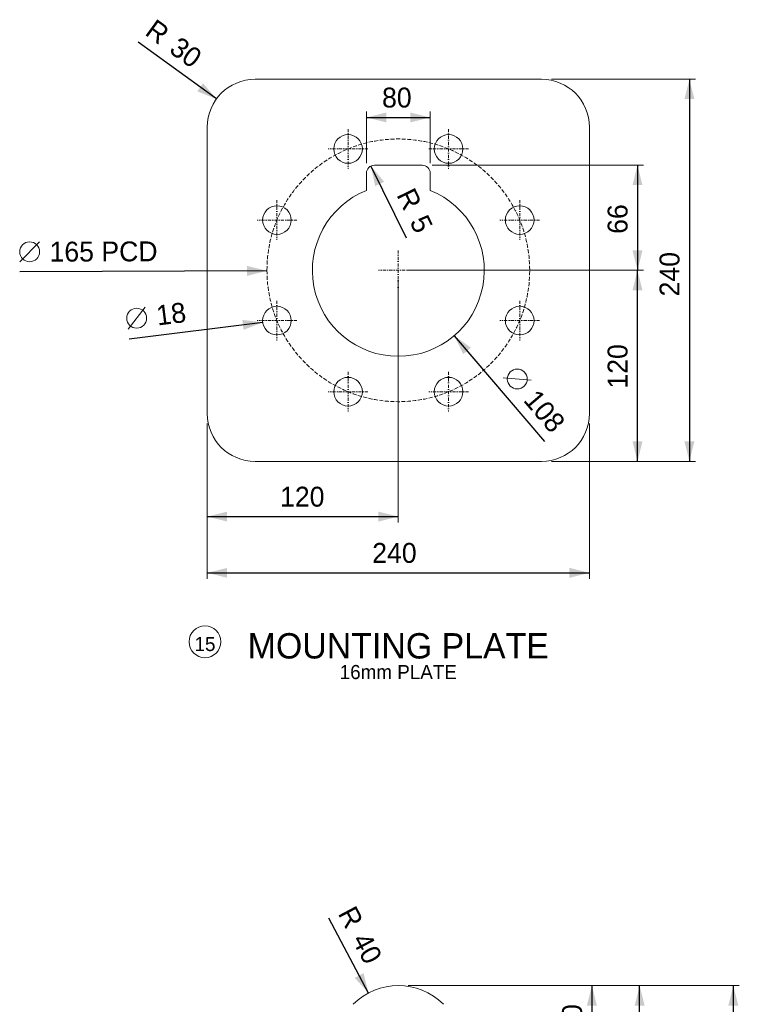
# Model space of a CAD drawing. Header units: millimetres. Extents: x -141576 to -137371, y -691119 to -688149.
# Tile 13 of 26: x -139245 to -138793, y -689855 to -689237. Entities that reach past the tile are written whole.
import ezdxf
from ezdxf.enums import TextEntityAlignment as Align

# ---------------------------------------------------------------- set-up
doc = ezdxf.new("R2010")
doc.units = ezdxf.units.MM
doc.header["$MEASUREMENT"] = 0
for name, pattern in [('DGN Style 3', [3.461568, 2.472549, -0.989019]), ('DGN Style 4', [3.956078, 1.978039, -0.989019, 0, -0.989019]), ('DGN Style 5', [1.730784, 0.741765, -0.989019])]:
    doc.linetypes.add(name, pattern=pattern)
doc.layers.add('Center Line', color=1, linetype='DGN Style 4', lineweight=0)
doc.styles.add('Style-ENGINEERING', font='ENGINEERING.shx')
doc.styles.add('Style-ENGINEERING_0', font='ENGINEERING.shx')
doc.dimstyles.new('MetricMM', dxfattribs={"dimtxt": 3, "dimasz": 3, "dimexe": 1.5, "dimexo": 1.5, "dimgap": 1.5, "dimtad": 1, "dimdec": 0, "dimzin": 7, "dimtxsty": 'Style-ENGINEERING_0', "dimcen": 0.09, "dimclrd": 1, "dimclre": 1, "dimclrt": 7, "dimadec": 0, "dimazin": 3, "dimtfac": 1, "dimtdec": 0, "dimtofl": 0, "dimtmove": 0, "dimatfit": 3, "dimfxl": 1, "dimtzin": 7, "dimlwd": -1, "dimlwe": 0, "dimarcsym": 0})

# ---------------------------------------------------------------- blocks, each defined once
blk = doc.blocks.new('*D70')
at = {"color": 1, "linetype": 'Continuous', "transparency": 16777216}
blk.add_line((351.32, 347.82), (302.14, 383.45), dxfattribs=at)
at = {"color": 1, "linetype": 'Continuous', "lineweight": 0, "transparency": 16777216}
blk.add_solid([(343.03, 357.69), (351.32, 347.82), (339.37, 352.63)], dxfattribs=at)
at = {"color": 7, "linetype": 'Continuous', "lineweight": 0, "transparency": 16777216, "style": 'Style-ENGINEERING'}
for s, p in [('R', (309.48, 393.58)), ('30', (324.66, 382.58))]:
    blk.add_text(s, height=12.5, rotation=324.07379, dxfattribs=at).set_placement(p, align=Align.MIDDLE_LEFT)
blk = doc.blocks.new('*D71')
at = {"color": 1, "linetype": 'Continuous', "transparency": 16777216}
blk.add_line((448.42, 305.71), (470.45, 260.68), dxfattribs=at)
at = {"color": 1, "linetype": 'Continuous', "lineweight": 0, "transparency": 16777216, "extrusion": (0, 0, -1)}
blk.add_solid([(-451.1, 293.11), (-448.42, 305.71), (-456.72, 295.86)], dxfattribs=at)
at = {"color": 7, "linetype": 'Continuous', "lineweight": 0, "transparency": 16777216, "style": 'Style-ENGINEERING'}
for s, p in [('R', (469.85, 290.36)), ('5', (478.09, 273.51))]:
    blk.add_text(s, height=12.5, rotation=296.07285, dxfattribs=at).set_placement(p, align=Align.MIDDLE_LEFT)
blk = doc.blocks.new('*D72')
at = {"color": 1, "linetype": 'Continuous', "lineweight": 0, "transparency": 16777216}
for p, q in [((561.86, 360.22), (652.19, 360.22)), ((561.86, 120.22), (652.19, 120.22))]:
    blk.add_line(p, q, dxfattribs=at)
at = {"color": 1, "linetype": 'Continuous', "transparency": 16777216}
blk.add_line((648.44, 360.22), (648.44, 120.22), dxfattribs=at)
at = {"color": 1, "linetype": 'Continuous', "lineweight": 0, "transparency": 16777216, "extrusion": (0, 0, -1)}
blk.add_solid([(-645.32, 347.72), (-648.44, 360.22), (-651.57, 347.72)], dxfattribs=at)
at = {"color": 1, "linetype": 'Continuous', "lineweight": 0, "transparency": 16777216}
blk.add_solid([(651.57, 132.72), (648.44, 120.22), (645.32, 132.72)], dxfattribs=at)
at = {"layer": 'Defpoints', "color": 9, "transparency": 16777216}
for p in [(555.61, 360.22), (648.44, 240.22), (555.61, 120.22), (648.44, 120.22)]:
    blk.add_point(p, dxfattribs=at)
at = {"color": 7, "linetype": 'Continuous', "lineweight": 0, "transparency": 16777216, "style": 'Style-ENGINEERING'}
blk.add_text('240', height=12.5, rotation=90, dxfattribs=at).set_placement((635.94, 223.83), align=Align.MIDDLE_LEFT)
blk = doc.blocks.new('*D73')
at = {"color": 7, "linetype": 'Continuous', "lineweight": 0, "transparency": 16777216}
blk.add_line((227.84, 245.59), (240.3, 258.14), dxfattribs=at)
at = {"color": 1, "linetype": 'Continuous', "transparency": 16777216}
blk.add_line((383.12, 239.92), (227.86, 239.34), dxfattribs=at)
at = {"color": 7, "linetype": 'Continuous', "lineweight": 0, "transparency": 16777216}
blk.add_circle((234.07, 251.87), 6.25, dxfattribs=at)
at = {"color": 1, "linetype": 'Continuous', "lineweight": 0, "transparency": 16777216, "extrusion": (0, 0, -1)}
blk.add_solid([(-370.6, 242.99), (-383.12, 239.92), (-370.63, 236.74)], dxfattribs=at)
at = {"color": 7, "linetype": 'Continuous', "lineweight": 0, "transparency": 16777216, "style": 'Style-ENGINEERING'}
blk.add_text('165 PCD', height=12.5, rotation=0.21134, dxfattribs=at).set_placement((246.57, 251.91), align=Align.MIDDLE_LEFT)
blk = doc.blocks.new('*D74')
at = {"color": 1, "linetype": 'Continuous', "lineweight": 0, "transparency": 16777216}
for p, q in [((345.61, 143.97), (345.61, 46.5)), ((585.61, 143.97), (585.61, 46.5))]:
    blk.add_line(p, q, dxfattribs=at)
at = {"color": 1, "linetype": 'Continuous', "transparency": 16777216}
blk.add_line((345.61, 50.25), (585.61, 50.25), dxfattribs=at)
at = {"color": 1, "linetype": 'Continuous', "lineweight": 0, "transparency": 16777216}
blk.add_solid([(358.11, 47.12), (345.61, 50.25), (358.11, 53.37)], dxfattribs=at)
at = {"color": 1, "linetype": 'Continuous', "lineweight": 0, "transparency": 16777216, "extrusion": (0, 0, -1)}
blk.add_solid([(-573.11, 53.37), (-585.61, 50.25), (-573.11, 47.12)], dxfattribs=at)
at = {"layer": 'Defpoints', "color": 9, "transparency": 16777216}
for p in [(345.61, 150.22), (585.61, 150.22), (465.61, 50.25), (585.61, 50.25)]:
    blk.add_point(p, dxfattribs=at)
at = {"color": 7, "linetype": 'Continuous', "lineweight": 0, "transparency": 16777216, "style": 'Style-ENGINEERING'}
blk.add_text('240', height=12.5, dxfattribs=at).set_placement((449.23, 62.75), align=Align.MIDDLE_LEFT)
blk = doc.blocks.new('*D75')
at = {"color": 7, "linetype": 'Continuous', "lineweight": 0, "transparency": 16777216}
blk.add_line((295.86, 203.19), (306.7, 217.15), dxfattribs=at)
at = {"color": 1, "linetype": 'Continuous', "transparency": 16777216}
blk.add_line((380.46, 207.53), (296.64, 196.99), dxfattribs=at)
at = {"color": 7, "linetype": 'Continuous', "lineweight": 0, "transparency": 16777216}
blk.add_circle((301.28, 210.17), 6.25, dxfattribs=at)
at = {"color": 1, "linetype": 'Continuous', "lineweight": 0, "transparency": 16777216, "extrusion": (0, 0, -1)}
blk.add_solid([(-367.67, 209.07), (-380.46, 207.53), (-368.45, 202.87)], dxfattribs=at)
at = {"color": 7, "linetype": 'Continuous', "lineweight": 0, "transparency": 16777216, "style": 'Style-ENGINEERING'}
blk.add_text('18', height=12.5, rotation=7.16322, dxfattribs=at).set_placement((313.68, 211.73), align=Align.MIDDLE_LEFT)
blk = doc.blocks.new('*D76')
at = {"color": 1, "linetype": 'Continuous', "transparency": 16777216}
blk.add_line((500.67, 199.15), (557.44, 132.62), dxfattribs=at)
at = {"color": 7, "linetype": 'Continuous', "lineweight": 0, "transparency": 16777216}
blk.add_line((531.5, 172.65), (549.12, 171.26), dxfattribs=at)
blk.add_circle((540.31, 171.96), 6.25, dxfattribs=at)
at = {"color": 1, "linetype": 'Continuous', "lineweight": 0, "transparency": 16777216, "extrusion": (0, 0, -1)}
blk.add_solid([(-506.41, 187.61), (-500.67, 199.15), (-511.16, 191.67)], dxfattribs=at)
at = {"color": 7, "linetype": 'Continuous', "lineweight": 0, "transparency": 16777216, "style": 'Style-ENGINEERING'}
blk.add_text('108', height=12.5, rotation=310.47927, dxfattribs=at).set_placement((548.42, 162.45), align=Align.MIDDLE_LEFT)
blk = doc.blocks.new('*D77')
at = {"color": 1, "linetype": 'Continuous', "lineweight": 0, "transparency": 16777216}
for p, q in [((445.61, 307.47), (445.61, 339.98)), ((485.61, 307.47), (485.61, 339.98))]:
    blk.add_line(p, q, dxfattribs=at)
at = {"color": 1, "linetype": 'Continuous', "transparency": 16777216}
blk.add_line((445.61, 336.23), (485.61, 336.23), dxfattribs=at)
at = {"color": 1, "linetype": 'Continuous', "lineweight": 0, "transparency": 16777216}
blk.add_solid([(458.11, 333.11), (445.61, 336.23), (458.11, 339.36)], dxfattribs=at)
at = {"color": 1, "linetype": 'Continuous', "lineweight": 0, "transparency": 16777216, "extrusion": (0, 0, -1)}
blk.add_solid([(-473.11, 339.36), (-485.61, 336.23), (-473.11, 333.11)], dxfattribs=at)
at = {"layer": 'Defpoints', "color": 9, "transparency": 16777216}
for p in [(465.61, 336.23), (485.61, 336.23), (445.61, 301.22), (485.61, 301.22)]:
    blk.add_point(p, dxfattribs=at)
at = {"color": 7, "linetype": 'Continuous', "lineweight": 0, "transparency": 16777216, "style": 'Style-ENGINEERING'}
blk.add_text('80', height=12.5, dxfattribs=at).set_placement((455.38, 348.73), align=Align.MIDDLE_LEFT)
blk = doc.blocks.new('*D78')
at = {"color": 1, "linetype": 'Continuous', "lineweight": 0, "transparency": 16777216}
for p, q in [((465.61, 233.97), (465.61, 81.81)), ((345.61, 143.97), (345.61, 81.81))]:
    blk.add_line(p, q, dxfattribs=at)
at = {"color": 1, "linetype": 'Continuous', "transparency": 16777216}
blk.add_line((345.61, 85.56), (465.61, 85.56), dxfattribs=at)
at = {"color": 1, "linetype": 'Continuous', "lineweight": 0, "transparency": 16777216}
blk.add_solid([(358.11, 82.44), (345.61, 85.56), (358.11, 88.69)], dxfattribs=at)
at = {"color": 1, "linetype": 'Continuous', "lineweight": 0, "transparency": 16777216, "extrusion": (0, 0, -1)}
blk.add_solid([(-453.11, 88.69), (-465.61, 85.56), (-453.11, 82.44)], dxfattribs=at)
at = {"layer": 'Defpoints', "color": 9, "transparency": 16777216}
for p in [(465.61, 240.22), (345.61, 150.22), (405.61, 85.56), (465.61, 85.56)]:
    blk.add_point(p, dxfattribs=at)
at = {"color": 7, "linetype": 'Continuous', "lineweight": 0, "transparency": 16777216, "style": 'Style-ENGINEERING'}
blk.add_text('120', height=12.5, dxfattribs=at).set_placement((391.34, 98.06), align=Align.MIDDLE_LEFT)
blk = doc.blocks.new('*D79')
at = {"color": 1, "linetype": 'Continuous', "lineweight": 0, "transparency": 16777216}
for p, q in [((486.86, 306.22), (619.56, 306.22)), ((471.86, 240.22), (619.56, 240.22))]:
    blk.add_line(p, q, dxfattribs=at)
at = {"color": 1, "linetype": 'Continuous', "transparency": 16777216}
blk.add_line((615.81, 306.22), (615.81, 240.22), dxfattribs=at)
at = {"color": 1, "linetype": 'Continuous', "lineweight": 0, "transparency": 16777216, "extrusion": (0, 0, -1)}
blk.add_solid([(-612.69, 293.72), (-615.81, 306.22), (-618.94, 293.72)], dxfattribs=at)
at = {"color": 1, "linetype": 'Continuous', "lineweight": 0, "transparency": 16777216}
blk.add_solid([(618.94, 252.72), (615.81, 240.22), (612.69, 252.72)], dxfattribs=at)
at = {"layer": 'Defpoints', "color": 9, "transparency": 16777216}
for p in [(480.61, 306.22), (615.81, 273.22), (465.61, 240.22), (615.81, 240.22)]:
    blk.add_point(p, dxfattribs=at)
at = {"color": 7, "linetype": 'Continuous', "lineweight": 0, "transparency": 16777216, "style": 'Style-ENGINEERING'}
blk.add_text('66', height=12.5, rotation=90, dxfattribs=at).set_placement((603.31, 263.13), align=Align.MIDDLE_LEFT)
blk = doc.blocks.new('*D80')
at = {"color": 1, "linetype": 'Continuous', "lineweight": 0, "transparency": 16777216}
for p, q in [((471.86, 240.22), (619.56, 240.22)), ((561.86, 120.22), (619.56, 120.22))]:
    blk.add_line(p, q, dxfattribs=at)
at = {"color": 1, "linetype": 'Continuous', "transparency": 16777216}
blk.add_line((615.81, 120.22), (615.81, 240.22), dxfattribs=at)
at = {"color": 1, "linetype": 'Continuous', "lineweight": 0, "transparency": 16777216, "extrusion": (0, 0, -1)}
blk.add_solid([(-612.69, 227.72), (-615.81, 240.22), (-618.94, 227.72)], dxfattribs=at)
at = {"color": 1, "linetype": 'Continuous', "lineweight": 0, "transparency": 16777216}
blk.add_solid([(618.94, 132.72), (615.81, 120.22), (612.69, 132.72)], dxfattribs=at)
at = {"layer": 'Defpoints', "color": 9, "transparency": 16777216}
for p in [(465.61, 240.22), (615.81, 240.22), (615.81, 180.22), (555.61, 120.22)]:
    blk.add_point(p, dxfattribs=at)
at = {"color": 7, "linetype": 'Continuous', "lineweight": 0, "transparency": 16777216, "style": 'Style-ENGINEERING'}
blk.add_text('120', height=12.5, rotation=90, dxfattribs=at).set_placement((603.31, 165.95), align=Align.MIDDLE_LEFT)
blk = doc.blocks.new('*D83')
at = {"color": 1, "linetype": 'Continuous', "lineweight": 0, "transparency": 16777216}
for p, q in [((471.86, -209.03), (679.76, -209.03)), ((471.86, -489.03), (679.76, -489.03))]:
    blk.add_line(p, q, dxfattribs=at)
at = {"color": 1, "linetype": 'Continuous', "transparency": 16777216}
blk.add_line((676.01, -209.03), (676.01, -489.03), dxfattribs=at)
at = {"color": 1, "linetype": 'Continuous', "lineweight": 0, "transparency": 16777216, "extrusion": (0, 0, -1)}
blk.add_solid([(-672.89, -221.53), (-676.01, -209.03), (-679.14, -221.53)], dxfattribs=at)
at = {"color": 1, "linetype": 'Continuous', "lineweight": 0, "transparency": 16777216}
blk.add_solid([(679.14, -476.53), (676.01, -489.03), (672.89, -476.53)], dxfattribs=at)
at = {"layer": 'Defpoints', "color": 9, "transparency": 16777216}
for p in [(465.61, -209.03), (676.01, -349.03), (465.61, -489.03), (676.01, -489.03)]:
    blk.add_point(p, dxfattribs=at)
at = {"color": 7, "linetype": 'Continuous', "lineweight": 0, "transparency": 16777216, "style": 'Style-ENGINEERING'}
blk.add_text('280', height=12.5, rotation=90, dxfattribs=at).set_placement((663.51, -365.41), align=Align.MIDDLE_LEFT)
blk = doc.blocks.new('*D88')
at = {"color": 1, "linetype": 'Continuous', "lineweight": 0, "transparency": 16777216}
for p, q in [((471.86, -209.03), (590.97, -209.03)), ((489.36, -249.03), (590.97, -249.03))]:
    blk.add_line(p, q, dxfattribs=at)
at = {"color": 1, "linetype": 'Continuous', "transparency": 16777216}
blk.add_line((587.22, -209.03), (587.22, -249.03), dxfattribs=at)
at = {"color": 1, "linetype": 'Continuous', "lineweight": 0, "transparency": 16777216, "extrusion": (0, 0, -1)}
blk.add_solid([(-584.09, -221.53), (-587.22, -209.03), (-590.34, -221.53)], dxfattribs=at)
at = {"color": 1, "linetype": 'Continuous', "lineweight": 0, "transparency": 16777216}
blk.add_solid([(590.34, -236.53), (587.22, -249.03), (584.09, -236.53)], dxfattribs=at)
at = {"layer": 'Defpoints', "color": 9, "transparency": 16777216}
for p in [(465.61, -209.03), (587.22, -229.03), (483.11, -249.03), (587.22, -249.03)]:
    blk.add_point(p, dxfattribs=at)
at = {"color": 7, "linetype": 'Continuous', "lineweight": 0, "transparency": 16777216, "style": 'Style-ENGINEERING'}
blk.add_text('40', height=12.5, rotation=90, dxfattribs=at).set_placement((574.72, -239.26), align=Align.MIDDLE_LEFT)
blk = doc.blocks.new('*D90')
at = {"color": 1, "linetype": 'Continuous', "lineweight": 0, "transparency": 16777216}
for p, q in [((471.86, -209.03), (620.92, -209.03)), ((554.85, -275.44), (620.92, -275.44))]:
    blk.add_line(p, q, dxfattribs=at)
at = {"color": 1, "linetype": 'Continuous', "transparency": 16777216}
blk.add_line((617.17, -275.44), (617.17, -209.03), dxfattribs=at)
at = {"color": 1, "linetype": 'Continuous', "lineweight": 0, "transparency": 16777216, "extrusion": (0, 0, -1)}
blk.add_solid([(-614.05, -221.53), (-617.17, -209.03), (-620.3, -221.53)], dxfattribs=at)
at = {"color": 1, "linetype": 'Continuous', "lineweight": 0, "transparency": 16777216}
blk.add_solid([(620.3, -262.94), (617.17, -275.44), (614.05, -262.94)], dxfattribs=at)
at = {"layer": 'Defpoints', "color": 9, "transparency": 16777216}
for p in [(465.61, -209.03), (617.17, -209.03), (617.17, -242.24), (548.6, -275.44)]:
    blk.add_point(p, dxfattribs=at)
at = {"color": 7, "linetype": 'Continuous', "lineweight": 0, "transparency": 16777216, "style": 'Style-ENGINEERING'}
blk.add_text('66', height=12.5, rotation=90, dxfattribs=at).set_placement((604.67, -252.32), align=Align.MIDDLE_LEFT)
blk = doc.blocks.new('*D96')
at = {"color": 1, "linetype": 'Continuous', "transparency": 16777216}
blk.add_line((446.88, -213.69), (421.92, -166.62), dxfattribs=at)
at = {"color": 1, "linetype": 'Continuous', "lineweight": 0, "transparency": 16777216}
blk.add_solid([(443.78, -201.18), (446.88, -213.69), (438.26, -204.11)], dxfattribs=at)
at = {"color": 7, "linetype": 'Continuous', "lineweight": 0, "transparency": 16777216, "style": 'Style-ENGINEERING'}
for s, p in [('R', (432.96, -160.76)), ('40', (441.75, -177.33))]:
    blk.add_text(s, height=12.5, rotation=297.93378, dxfattribs=at).set_placement(p, align=Align.MIDDLE_LEFT)
blk = doc.blocks.new('*U2')
at = {"color": 7, "linetype": 'Continuous', "lineweight": 0}
for p, q in [((375.61, 360.22), (555.61, 360.22)), ((345.61, 330.22), (345.61, 150.22)), ((585.61, 330.22), (585.61, 150.22)), ((450.61, 306.22), (480.61, 306.22)), ((445.61, 290.38), (445.61, 301.22)), ((485.61, 301.22), (485.61, 290.38)), ((375.61, 120.22), (555.61, 120.22))]:
    blk.add_line(p, q, dxfattribs=at)
at = {"lineweight": 13}
blk.add_circle((344.18, 6.93), 10, dxfattribs=at)
at = {"color": 7, "linetype": 'Continuous', "lineweight": 0}
for centre, radius, start, end in [((375.61, 330.22), 30, 90, 180), ((555.61, 330.22), 30, 0, 90), ((434.04, 316.44), 9, 0, 359.99999), ((497.19, 316.44), 9, 0, 359.99999), ((465.61, 240.22), 54, 111.73846, 68.26154), ((389.39, 271.79), 9, 0, 359.99999), ((541.83, 271.79), 9, 0, 359.99999), ((389.39, 208.65), 9, 0, 359.99999), ((541.83, 208.65), 9, 0, 359.99999), ((434.04, 164), 9, 0, 359.99999), ((497.19, 164), 9, 0, 359.99999), ((375.61, 150.22), 30, 180, 270), ((555.61, 150.22), 30, 270, 0)]:
    blk.add_arc(centre, radius, start, end, dxfattribs=at)
at = {"color": 7, "linetype": 'Continuous', "lineweight": 0, "extrusion": (0, 0, -1)}
for centre, radius, start, end in [((-450.61, 301.22), 5, 0, 90), ((-480.61, 301.22), 5, 90, 180), ((-465.61, -249.03), 40, 45, 135)]:
    blk.add_arc(centre, radius, start, end, dxfattribs=at)
at = {"layer": 'Center Line'}
for p, q in [((434.04, 328.94), (434.04, 303.94)), ((497.19, 328.94), (497.19, 303.94)), ((446.54, 316.44), (421.54, 316.44)), ((509.69, 316.44), (484.69, 316.44)), ((389.39, 284.29), (389.39, 259.29)), ((541.83, 284.29), (541.83, 259.29)), ((401.89, 271.79), (376.89, 271.79)), ((554.33, 271.79), (529.33, 271.79)), ((465.61, 252.72), (465.61, 227.72)), ((478.11, 240.22), (453.11, 240.22)), ((389.39, 221.15), (389.39, 196.15)), ((541.83, 221.15), (541.83, 196.15)), ((401.89, 208.65), (376.89, 208.65)), ((554.33, 208.65), (529.33, 208.65)), ((434.04, 176.5), (434.04, 151.5)), ((497.19, 176.5), (497.19, 151.5)), ((446.54, 164), (421.54, 164)), ((509.69, 164), (484.69, 164))]:
    blk.add_line(p, q, dxfattribs=at)
at = {"layer": 'Center Line', "color": 1, "linetype": 'DGN Style 3', "extrusion": (0, 0, -1)}
blk.add_arc((-465.61, 240.22), 82.5, 0, 359.99999, dxfattribs=at)
at = {"color": 7, "lineweight": 13, "insert": (465.61, 4.28), "char_height": 15.9146, "width": 735.6886, "attachment_point": 5, "line_spacing_factor": 0.9, "style": 'Style-ENGINEERING'}
blk.add_mtext('MOUNTING PLATE', dxfattribs=at)
at = {"color": 7, "linetype": 'DGN Style 5', "lineweight": 0, "char_height": 8.841, "attachment_point": 5, "line_spacing_factor": 0.6, "style": 'Style-ENGINEERING'}
for s, insert in [('15', (344.18, 5.46)), ('16mm PLATE', (465.6, -12.12))]:
    blk.add_mtext(s, dxfattribs=dict(at, insert=insert))
at = {"color": 1, "linetype": 'Continuous'}
for center, mpoint, text, override, picture, middle in [((375.61, 330.22), (351.32, 347.82), '\\FSTANDARD;<>', {"dimtxt": 12.5, "dimasz": 12.5, "dimexe": 3.75, "dimexo": 6.25, "dimgap": 6.25, "dimse1": 1, "dimse2": 1}, '*D70', (317.87, 372.06)), ((450.61, 301.22), (448.42, 305.71), '\\FSTANDARD;<>', {"dimtxt": 12.5, "dimasz": 12.5, "dimexe": 3.75, "dimexo": 6.25, "dimgap": 6.25, "dimse1": 1, "dimse2": 1}, '*D71', (475.76, 265.77)), ((465.61, 240.22), (383.12, 239.92), '\\FSTANDARD;<> PCD', {"dimtxt": 12.5, "dimasz": 12.5, "dimexe": 3.75, "dimexo": 6.25, "dimgap": 6.25, "dimlfac": 2, "dimse1": 1, "dimse2": 1}, '*D73', (275.72, 239.52)), ((465.61, 240.22), (500.67, 199.15), '\\FSTANDARD;<>', {"dimtxt": 12.5, "dimasz": 12.5, "dimexe": 3.75, "dimexo": 6.25, "dimgap": 6.25, "dimlfac": 2, "dimse1": 1, "dimse2": 1}, '*D76', (542.09, 150.61)), ((389.39, 208.65), (380.46, 207.53), '\\FSTANDARD;<>', {"dimtxt": 12.5, "dimasz": 12.5, "dimexe": 3.75, "dimexo": 6.25, "dimgap": 6.25, "dimlfac": 2, "dimse1": 1, "dimse2": 1}, '*D75', (314, 199.17)), ((465.61, -249.03), (446.88, -213.69), '\\FSTANDARD;<>', {"dimtxt": 12.5, "dimasz": 12.5, "dimexe": 3.75, "dimexo": 6.25, "dimgap": 6.25, "dimse1": 1, "dimse2": 1}, '*D96', (431.11, -183.95))]:
    dim = blk.add_radius_dim(center=center, mpoint=mpoint, text=text, dimstyle='MetricMM', override=override, dxfattribs=at)
    dim.commit()
    dim.dimension.update_dxf_attribs({"geometry": picture, "text_midpoint": middle, "dimtype": 132})
for base, p1, p2, angle, picture, middle in [((648.44, 120.22), (555.61, 360.22), (555.61, 120.22), 270, '*D72', (648.44, 240.22)), ((615.81, 240.22), (480.61, 306.22), (465.61, 240.22), 270, '*D79', (615.81, 273.22)), ((615.81, 240.22), (555.61, 120.22), (465.61, 240.22), 90, '*D80', (615.81, 180.22)), ((676.01, -489.03), (465.61, -209.03), (465.61, -489.03), 270, '*D83', (676.01, -349.03)), ((587.22, -249.03), (465.61, -209.03), (483.11, -249.03), 270, '*D88', (587.22, -229.03)), ((617.17, -209.03), (548.6, -275.44), (465.61, -209.03), 90, '*D90', (617.17, -242.24))]:
    dim = blk.add_linear_dim(base=base, p1=p1, p2=p2, angle=angle, text='\\FSTANDARD;<>', dimstyle='MetricMM', override={"dimtxt": 12.5, "dimasz": 12.5, "dimexe": 3.75, "dimexo": 6.25, "dimgap": 6.25}, dxfattribs=at)
    dim.commit()
    dim.dimension.update_dxf_attribs({"geometry": picture, "text_midpoint": middle})
for base, p1, p2, override, picture, middle in [((485.61, 336.23), (445.61, 301.22), (485.61, 301.22), {"dimtxt": 12.5, "dimasz": 12.5, "dimexe": 3.75, "dimexo": 6.25, "dimgap": 6.25, "dimlfac": 2}, '*D77', (465.61, 336.23)), ((465.61, 85.56), (345.61, 150.22), (465.61, 240.22), {"dimtxt": 12.5, "dimasz": 12.5, "dimexe": 3.75, "dimexo": 6.25, "dimgap": 6.25}, '*D78', (405.61, 85.56)), ((585.61, 50.25), (345.61, 150.22), (585.61, 150.22), {"dimtxt": 12.5, "dimasz": 12.5, "dimexe": 3.75, "dimexo": 6.25, "dimgap": 6.25}, '*D74', (465.61, 50.25))]:
    dim = blk.add_linear_dim(base=base, p1=p1, p2=p2, text='\\FSTANDARD;<>', dimstyle='MetricMM', override=override, dxfattribs=at)
    dim.commit()
    dim.dimension.update_dxf_attribs({"geometry": picture, "text_midpoint": middle})

msp = doc.modelspace()

# ---------------------------------------------------------------- block references
at = {"color": 7, "linetype": 'Continuous', "lineweight": 13}
msp.add_blockref('*U2', (-139473.05, -689634.45), dxfattribs=at)

doc.saveas('drawing.dxf')
